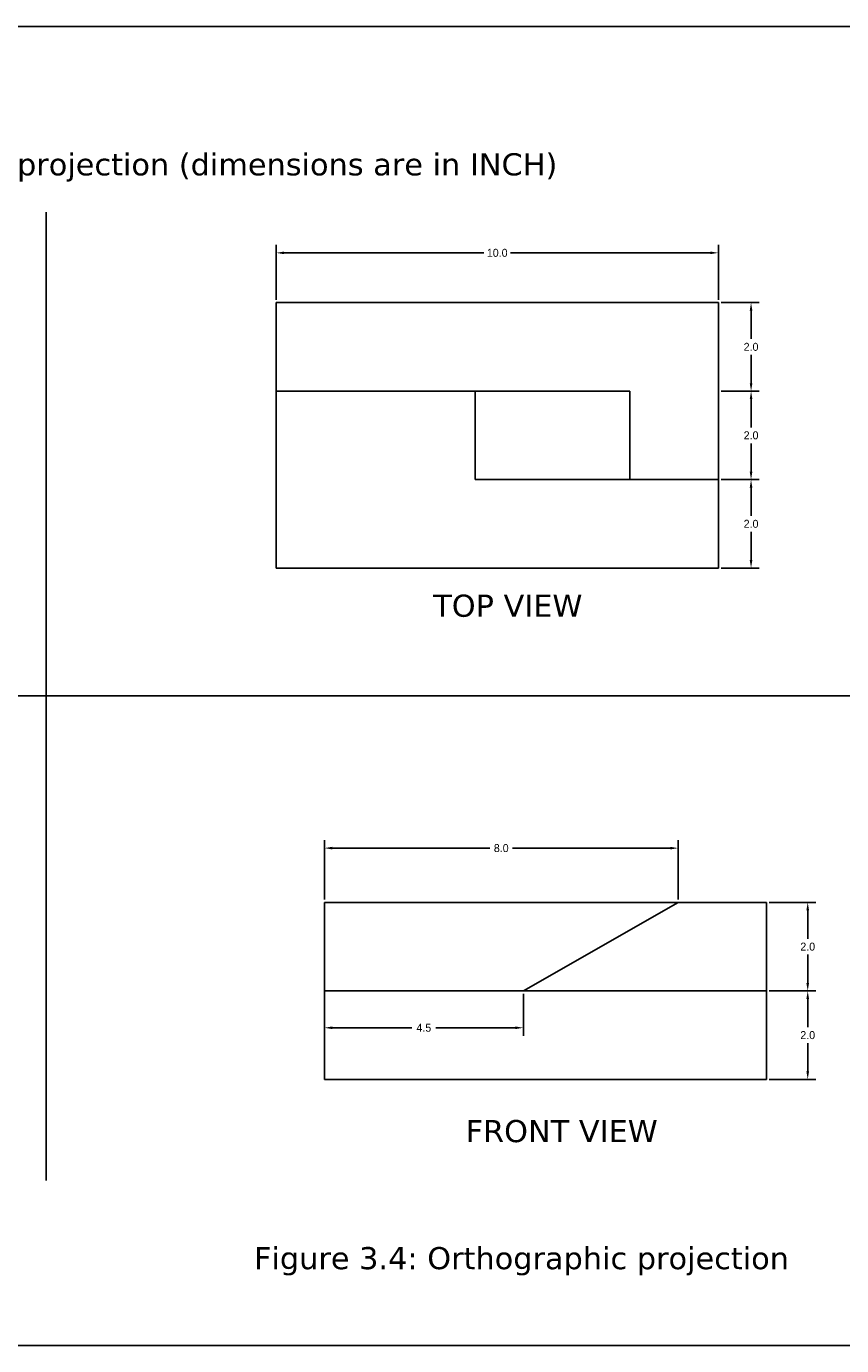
# Model space of a CAD drawing. Header units: millimetres. Extents: x 110 to 309, y -2 to 66.
# Tile 2 of 14: x 131 to 150, y -2 to 28. Entities that reach past the tile are written whole.
import ezdxf

# ---------------------------------------------------------------- set-up
doc = ezdxf.new("R2010")
doc.units = ezdxf.units.MM
doc.header["$MEASUREMENT"] = 0
doc.dimstyles.get("Standard").update_dxf_attribs({"dimtxt": 0.18, "dimasz": 0.18, "dimexe": 0.18, "dimexo": 0.0625, "dimgap": 0.09, "dimtad": 0, "dimtih": 1, "dimtoh": 1, "dimdec": 1, "dimzin": 0, "dimdsep": 46, "dimtxsty": 'Standard', "dimcen": 0.09, "dimadec": 0, "dimazin": 0, "dimtfac": 1, "dimtdec": 1, "dimtofl": 0, "dimtmove": 0, "dimatfit": 3, "dimfxl": 1, "dimtolj": 1, "dimtzin": 0, "dimarcsym": 0})

# ---------------------------------------------------------------- blocks, each defined once
blk = doc.blocks.new('*D1')
at = {"color": 0, "lineweight": -2}
for p, q in [((137.133, 21.605), (137.133, 22.849)), ((137.313, 22.669), (141.833, 22.669)), ((146.953, 22.669), (142.433, 22.669)), ((147.133, 21.605), (147.133, 22.849))]:
    blk.add_line(p, q, dxfattribs=at)
at = {"color": 0, "lineweight": 25}
for points in [[(137.313, 22.699), (137.313, 22.639), (137.133, 22.669)], [(146.953, 22.699), (146.953, 22.639), (147.133, 22.669)]]:
    blk.add_solid(points, dxfattribs=at)
at = {"layer": 'Defpoints', "color": 0, "lineweight": 25}
for p in [(147.133, 22.669), (137.133, 21.543), (147.133, 21.543)]:
    blk.add_point(p, dxfattribs=at)
at = {"color": 0, "lineweight": 25, "insert": (142.133, 22.669), "char_height": 0.18, "attachment_point": 5}
blk.add_mtext('\\A1;10.0', dxfattribs=at)
blk = doc.blocks.new('*D2')
at = {"color": 0, "lineweight": -2}
for p, q in [((147.196, 21.543), (148.053, 21.543)), ((147.873, 21.363), (147.873, 20.723)), ((147.873, 19.723), (147.873, 20.363)), ((147.196, 19.543), (148.053, 19.543))]:
    blk.add_line(p, q, dxfattribs=at)
at = {"color": 0, "lineweight": 25}
for points in [[(147.843, 21.363), (147.903, 21.363), (147.873, 21.543)], [(147.843, 19.723), (147.903, 19.723), (147.873, 19.543)]]:
    blk.add_solid(points, dxfattribs=at)
at = {"layer": 'Defpoints', "color": 0, "lineweight": 25}
for p in [(147.133, 21.543), (147.133, 19.543), (147.873, 19.543)]:
    blk.add_point(p, dxfattribs=at)
at = {"color": 0, "lineweight": 25, "insert": (147.873, 20.543), "char_height": 0.18, "attachment_point": 5}
blk.add_mtext('\\A1;2.0', dxfattribs=at)
blk = doc.blocks.new('*D3')
at = {"color": 0, "lineweight": -2}
for p, q in [((147.196, 19.543), (148.053, 19.543)), ((147.873, 19.363), (147.873, 18.723)), ((147.873, 17.723), (147.873, 18.363)), ((147.196, 17.543), (148.053, 17.543))]:
    blk.add_line(p, q, dxfattribs=at)
at = {"color": 0, "lineweight": 25}
for points in [[(147.843, 19.363), (147.903, 19.363), (147.873, 19.543)], [(147.843, 17.723), (147.903, 17.723), (147.873, 17.543)]]:
    blk.add_solid(points, dxfattribs=at)
at = {"layer": 'Defpoints', "color": 0, "lineweight": 25}
for p in [(147.133, 19.543), (147.133, 17.543), (147.873, 17.543)]:
    blk.add_point(p, dxfattribs=at)
at = {"color": 0, "lineweight": 25, "insert": (147.873, 18.543), "char_height": 0.18, "attachment_point": 5}
blk.add_mtext('\\A1;2.0', dxfattribs=at)
blk = doc.blocks.new('*D4')
at = {"color": 0, "lineweight": -2}
for p, q in [((147.196, 17.543), (148.053, 17.543)), ((147.873, 17.363), (147.873, 16.723)), ((147.873, 15.723), (147.873, 16.363)), ((147.196, 15.543), (148.053, 15.543))]:
    blk.add_line(p, q, dxfattribs=at)
at = {"color": 0, "lineweight": 25}
for points in [[(147.843, 17.363), (147.903, 17.363), (147.873, 17.543)], [(147.843, 15.723), (147.903, 15.723), (147.873, 15.543)]]:
    blk.add_solid(points, dxfattribs=at)
at = {"layer": 'Defpoints', "color": 0, "lineweight": 25}
for p in [(147.133, 17.543), (147.133, 15.543), (147.873, 15.543)]:
    blk.add_point(p, dxfattribs=at)
at = {"color": 0, "lineweight": 25, "insert": (147.873, 16.543), "char_height": 0.18, "attachment_point": 5}
blk.add_mtext('\\A1;2.0', dxfattribs=at)
blk = doc.blocks.new('*D5')
at = {"color": 0, "lineweight": -2}
for p, q in [((138.224, 5.923), (138.224, 4.972)), ((142.724, 5.923), (142.724, 4.972)), ((138.404, 5.152), (140.204, 5.152)), ((142.544, 5.152), (140.744, 5.152))]:
    blk.add_line(p, q, dxfattribs=at)
at = {"color": 0, "lineweight": 25}
for points in [[(138.404, 5.182), (138.404, 5.122), (138.224, 5.152)], [(142.544, 5.182), (142.544, 5.122), (142.724, 5.152)]]:
    blk.add_solid(points, dxfattribs=at)
at = {"layer": 'Defpoints', "color": 0, "lineweight": 25}
for p in [(138.224, 5.985), (142.724, 5.985), (142.724, 5.152)]:
    blk.add_point(p, dxfattribs=at)
at = {"color": 0, "lineweight": 25, "insert": (140.474, 5.152), "char_height": 0.18, "attachment_point": 5}
blk.add_mtext('\\A1;4.5', dxfattribs=at)
blk = doc.blocks.new('*D6')
at = {"color": 0, "lineweight": -2}
for p, q in [((138.224, 8.048), (138.224, 9.393)), ((146.224, 8.048), (146.224, 9.393)), ((138.404, 9.213), (141.969, 9.213)), ((146.044, 9.213), (142.479, 9.213))]:
    blk.add_line(p, q, dxfattribs=at)
at = {"color": 0, "lineweight": 25}
for points in [[(138.404, 9.243), (138.404, 9.183), (138.224, 9.213)], [(146.044, 9.243), (146.044, 9.183), (146.224, 9.213)]]:
    blk.add_solid(points, dxfattribs=at)
at = {"layer": 'Defpoints', "color": 0, "lineweight": 25}
for p in [(146.224, 9.213), (138.224, 7.985), (146.224, 7.985)]:
    blk.add_point(p, dxfattribs=at)
at = {"color": 0, "lineweight": 25, "insert": (142.224, 9.213), "char_height": 0.18, "attachment_point": 5}
blk.add_mtext('\\A1;8.0', dxfattribs=at)
blk = doc.blocks.new('*D7')
at = {"color": 0, "lineweight": -2}
for p, q in [((148.286, 7.985), (149.334, 7.985)), ((149.154, 7.805), (149.154, 7.165)), ((149.154, 6.165), (149.154, 6.805)), ((148.286, 5.985), (149.334, 5.985))]:
    blk.add_line(p, q, dxfattribs=at)
at = {"color": 0, "lineweight": 25}
for points in [[(149.124, 7.805), (149.184, 7.805), (149.154, 7.985)], [(149.124, 6.165), (149.184, 6.165), (149.154, 5.985)]]:
    blk.add_solid(points, dxfattribs=at)
at = {"layer": 'Defpoints', "color": 0, "lineweight": 25}
for p in [(148.224, 7.985), (148.224, 5.985), (149.154, 5.985)]:
    blk.add_point(p, dxfattribs=at)
at = {"color": 0, "lineweight": 25, "insert": (149.154, 6.985), "char_height": 0.18, "attachment_point": 5}
blk.add_mtext('\\A1;2.0', dxfattribs=at)
blk = doc.blocks.new('*D8')
at = {"color": 0, "lineweight": -2}
for p, q in [((148.286, 5.985), (149.334, 5.985)), ((149.154, 5.805), (149.154, 5.165)), ((149.154, 4.165), (149.154, 4.805)), ((148.286, 3.985), (149.334, 3.985))]:
    blk.add_line(p, q, dxfattribs=at)
at = {"color": 0, "lineweight": 25}
for points in [[(149.124, 5.805), (149.184, 5.805), (149.154, 5.985)], [(149.124, 4.165), (149.184, 4.165), (149.154, 3.985)]]:
    blk.add_solid(points, dxfattribs=at)
at = {"layer": 'Defpoints', "color": 0, "lineweight": 25}
for p in [(148.224, 5.985), (148.224, 3.985), (149.154, 3.985)]:
    blk.add_point(p, dxfattribs=at)
at = {"color": 0, "lineweight": 25, "insert": (149.154, 4.985), "char_height": 0.18, "attachment_point": 5}
blk.add_mtext('\\A1;2.0', dxfattribs=at)

msp = doc.modelspace()

# ---------------------------------------------------------------- linework, layer by layer
at = {"lineweight": 25}
for p, q in [((131.932, 23.591), (131.932, 1.698)), ((131.932, 23.591), (131.932, 12.654)), ((137.133, 21.543), (147.133, 21.543)), ((137.133, 19.543), (137.133, 21.543)), ((147.133, 21.543), (147.133, 19.543)), ((137.133, 17.543), (137.133, 19.543)), ((137.133, 19.543), (141.633, 19.543)), ((141.633, 19.543), (141.633, 17.543)), ((141.633, 19.543), (145.133, 19.543)), ((145.133, 19.543), (145.133, 17.543)), ((147.133, 19.543), (147.133, 17.543)), ((137.133, 15.543), (137.133, 17.543)), ((141.633, 17.543), (147.133, 17.543)), ((147.133, 17.543), (147.133, 15.543)), ((147.133, 15.543), (137.133, 15.543)), ((131.932, 12.654), (116.962, 12.654)), ((131.932, 12.654), (169.488, 12.654)), ((138.224, 7.985), (146.224, 7.985)), ((138.224, 5.985), (138.224, 7.985)), ((142.724, 5.985), (146.224, 7.985)), ((146.224, 7.985), (148.224, 7.985)), ((148.224, 7.985), (148.224, 5.985)), ((138.224, 3.985), (138.224, 5.985)), ((138.224, 5.985), (142.724, 5.985)), ((142.724, 5.985), (148.224, 5.985)), ((148.224, 5.985), (148.224, 3.985)), ((142.724, 3.985), (138.224, 3.985)), ((148.224, 3.985), (142.724, 3.985))]:
    msp.add_line(p, q, dxfattribs=at)
msp.add_lwpolyline([(173.083, -2.032), (113.052, -2.032), (113.052, 27.788), (173.083, 27.788)], close=True, dxfattribs=at)

# ---------------------------------------------------------------- texts
at = {"lineweight": 25, "char_height": 0.5}
for s, insert, width, attachment_point in [('{\\fVerdana|b0|i0|c0|p34;Example 3.4: Draw the given orthographic projection (dimensions are in INCH)}', (116.464, 24.92), 27.92113, 1), ('{\\fVerdana Pro|b0|i0|c0|p34;TOP VIEW}', (140.686, 14.943), 4.16009, 1), ('{\\fVerdana Pro|b0|i0|c0|p34;FRONT VIEW}', (141.418, 3.067), 8.05847, 1), ('{\\fVerdana Pro|b0|i0|c0|p34;Figure 3.4: Orthographic projection}', (136.634, -0.126), 12.2222, 4)]:
    msp.add_mtext(s, dxfattribs=dict(at, insert=insert, width=width, attachment_point=attachment_point))

# ---------------------------------------------------------------- dimensions: what is measured, and where the dimension line sits
at = {"lineweight": 25}
for p1, p2, distance, picture, middle in [((137.133, 21.543), (147.133, 21.543), 1.127, '*D1', (142.133, 22.669)), ((147.133, 21.543), (147.133, 19.543), 0.74, '*D2', (147.873, 20.543)), ((147.133, 17.543), (147.133, 15.543), 0.74, '*D4', (147.873, 16.543)), ((138.224, 7.985), (146.224, 7.985), 1.228, '*D6', (142.224, 9.213)), ((148.224, 7.985), (148.224, 5.985), 0.93, '*D7', (149.154, 6.985)), ((138.224, 5.985), (142.724, 5.985), -0.833, '*D5', (140.474, 5.152)), ((148.224, 5.985), (148.224, 3.985), 0.93, '*D8', (149.154, 4.985))]:
    dim = msp.add_aligned_dim(p1=p1, p2=p2, distance=distance, dimstyle='Standard', dxfattribs=at)
    dim.commit()
    dim.dimension.update_dxf_attribs({"geometry": picture, "text_midpoint": middle})
dim = msp.add_linear_dim(base=(147.873, 17.543), p1=(147.133, 19.543), p2=(147.133, 17.543), angle=90, dimstyle='Standard', dxfattribs=at)
dim.commit()
dim.dimension.update_dxf_attribs({"geometry": '*D3', "text_midpoint": (147.873, 18.543)})

doc.saveas('drawing.dxf')
